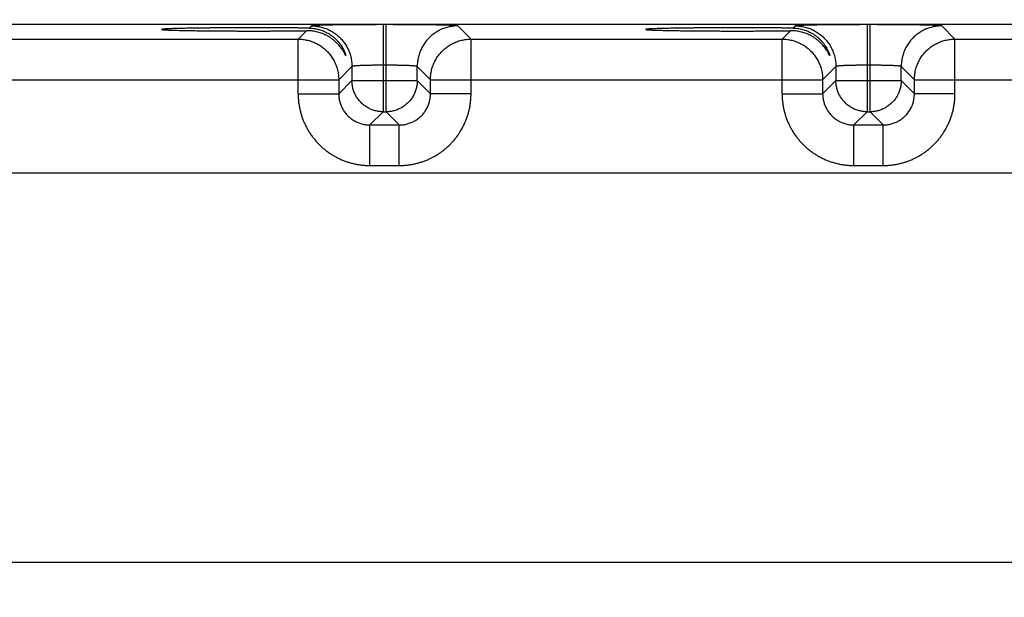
# Model space of a CAD drawing. Header units: inches. Extents: x 0 to 34, y 0 to 22.
# Tile 83 of 120: x 20.3 to 22.2, y 16.4 to 17.5. Entities that reach past the tile are written whole.
import ezdxf

# ---------------------------------------------------------------- set-up
doc = ezdxf.new("R2010")
doc.units = ezdxf.units.IN
doc.header["$LTSCALE"] = 1.87
doc.header["$MEASUREMENT"] = 0
doc.layers.get('0').update_dxf_attribs({"linetype": 'CONTINUOUS'})
doc.layers.add('DIMENSIONS', color=7, linetype='CONTINUOUS')
doc.styles.get("Standard").update_dxf_attribs({"font": 'txt', "width": 0.8})
doc.dimstyles.new('DIMSTYLE_1', dxfattribs={"dimtxt": 0.125, "dimasz": 0.18, "dimexe": 0.18, "dimexo": 0.0625, "dimgap": 0.09, "dimtad": 0, "dimtih": 1, "dimtoh": 1, "dimdec": 3, "dimzin": 4, "dimdsep": 46, "dimtxsty": 'STANDARD', "dimblk": '_FILLED', "dimblk1": '_FILLED', "dimblk2": '_FILLED', "dimcen": 0.09, "dimadec": 0, "dimazin": 0, "dimtp": 0.01, "dimtm": 0.01, "dimtfac": 1, "dimtdec": 3, "dimtofl": 0, "dimtmove": 0, "dimatfit": 3, "dimldrblk": '_FILLED', "dimfxl": 1, "dimtolj": 1, "dimtzin": 4, "dimarcsym": 0})

# ---------------------------------------------------------------- blocks, each defined once
blk = doc.blocks.new('_FILLED')
at = {"color": 0, "linetype": 'BYBLOCK'}
blk.add_solid([(0, 0), (-1, 0.174), (-1, -0.174)], dxfattribs=at)
blk = doc.blocks.new('*D7')
at = {"layer": 'DIMENSIONS', "color": 2, "linetype": 'CONTINUOUS'}
for p, q in [((18.9066, 16.3596), (18.9066, 19.2305)), ((25.4066, 16.3596), (25.4066, 19.2305)), ((18.9066, 19.1055), (21.0708, 19.1055)), ((25.4066, 19.1055), (22.5208, 19.1055))]:
    blk.add_line(p, q, dxfattribs=at)
at = {"layer": 'DIMENSIONS', "color": 2, "linetype": 'CONTINUOUS', "xscale": 0.18, "yscale": 0.18, "zscale": 0.18, "rotation": 180}
blk.add_blockref('_FILLED', (18.9066, 19.1055), dxfattribs=at)
at = {"layer": 'DIMENSIONS', "color": 2, "linetype": 'CONTINUOUS', "xscale": 0.18, "yscale": 0.18, "zscale": 0.18}
blk.add_blockref('_FILLED', (25.4066, 19.1055), dxfattribs=at)
at = {"layer": 'DIMENSIONS', "color": 2, "linetype": 'CONTINUOUS', "width": 0.8}
for s, p in [('6.500', (21.1333, 19.043)), ('[', (21.7583, 19.043)), ('165.1', (21.8583, 19.043)), (']', (22.3583, 19.043))]:
    blk.add_text(s, height=0.125, dxfattribs=at).set_placement(p)

msp = doc.modelspace()

# ---------------------------------------------------------------- linework, layer by layer
at = {"color": 7, "linetype": 'CONTINUOUS'}
for p, q in [((25.8513, 17.4601), (18.4609, 17.4601)), ((20.8535, 17.4484), (20.8374, 17.4323)), ((20.8628, 17.4577), (20.8586, 17.4535)), ((21.0008, 17.4601), (21.0008, 17.2927)), ((21.0064, 17.4601), (21.0008, 17.4601)), ((21.0064, 17.2927), (21.0064, 17.4601)), ((21.1697, 17.4323), (21.1443, 17.4577)), ((21.7835, 17.4484), (21.7674, 17.4323)), ((21.7928, 17.4577), (21.7886, 17.4535)), ((21.9308, 17.4601), (21.9308, 17.2927)), ((21.9364, 17.4601), (21.9308, 17.4601)), ((21.9364, 17.2927), (21.9364, 17.4601)), ((22.0997, 17.4323), (22.0743, 17.4577)), ((20.2397, 17.4323), (20.8374, 17.4323)), ((20.8374, 17.3273), (20.8374, 17.4323)), ((21.1697, 17.3273), (21.1697, 17.4323)), ((21.1697, 17.4323), (21.7674, 17.4323)), ((21.7674, 17.3273), (21.7674, 17.4323)), ((22.0997, 17.3273), (22.0997, 17.4323)), ((22.0997, 17.4323), (22.6974, 17.4323)), ((20.9408, 17.3797), (20.9154, 17.3543)), ((20.9408, 17.3797), (20.9408, 17.3527)), ((21.0064, 17.3821), (21.0008, 17.3821)), ((21.0663, 17.3527), (21.0663, 17.3797)), ((21.0917, 17.3543), (21.0663, 17.3797)), ((21.8708, 17.3797), (21.8454, 17.3543)), ((21.8708, 17.3797), (21.8708, 17.3527)), ((21.9364, 17.3821), (21.9308, 17.3821)), ((21.9963, 17.3527), (21.9963, 17.3797)), ((22.0217, 17.3543), (21.9963, 17.3797)), ((20.1617, 17.3543), (20.9154, 17.3543)), ((20.9154, 17.3543), (20.9154, 17.3273)), ((20.9408, 17.3527), (20.9154, 17.3273)), ((20.9408, 17.3527), (21.0663, 17.3527)), ((21.0663, 17.3527), (21.0917, 17.3273)), ((21.0917, 17.3273), (21.0917, 17.3543)), ((21.0917, 17.3543), (21.8454, 17.3543)), ((21.8454, 17.3543), (21.8454, 17.3273)), ((21.8708, 17.3527), (21.8454, 17.3273)), ((21.8708, 17.3527), (21.9963, 17.3527)), ((21.9963, 17.3527), (22.0217, 17.3273)), ((22.0217, 17.3273), (22.0217, 17.3543)), ((22.0217, 17.3543), (22.7754, 17.3543)), ((20.8374, 17.3273), (20.9154, 17.3273)), ((21.1697, 17.3273), (21.0917, 17.3273)), ((21.7674, 17.3273), (21.8454, 17.3273)), ((22.0997, 17.3273), (22.0217, 17.3273)), ((21.0008, 17.2927), (20.9754, 17.2673)), ((21.0008, 17.2927), (21.0064, 17.2927)), ((21.0064, 17.2927), (21.0317, 17.2673)), ((21.9308, 17.2927), (21.9054, 17.2673)), ((21.9308, 17.2927), (21.9364, 17.2927)), ((21.9364, 17.2927), (21.9617, 17.2673)), ((20.9754, 17.1893), (20.9754, 17.2673)), ((20.9754, 17.2673), (21.0317, 17.2673)), ((21.0317, 17.1893), (21.0317, 17.2673)), ((21.9054, 17.1893), (21.9054, 17.2673)), ((21.9054, 17.2673), (21.9617, 17.2673)), ((21.9617, 17.1893), (21.9617, 17.2673)), ((20.9754, 17.1893), (21.0317, 17.1893)), ((21.9054, 17.1893), (21.9617, 17.1893)), ((25.6859, 17.175), (18.5993, 17.175)), ((18.5993, 16.427), (25.6859, 16.427))]:
    msp.add_line(p, q, dxfattribs=at)
for points, knots in [([(20.7526, 17.4541), (20.7496, 17.4541), (20.7437, 17.4541), (20.7349, 17.4541), (20.7262, 17.454), (20.7175, 17.454), (20.7089, 17.454), (20.7004, 17.4539), (20.692, 17.4539), (20.6838, 17.4538), (20.6758, 17.4538), (20.6679, 17.4537), (20.6603, 17.4536), (20.6529, 17.4535), (20.6457, 17.4534), (20.6388, 17.4534), (20.6322, 17.4532), (20.6259, 17.4531), (20.6199, 17.453), (20.6142, 17.4529), (20.6089, 17.4528), (20.6039, 17.4527), (20.5993, 17.4525), (20.5951, 17.4524), (20.5912, 17.4523), (20.5878, 17.4521), (20.5848, 17.452), (20.5822, 17.4518), (20.58, 17.4517), (20.5783, 17.4515), (20.5769, 17.4514), (20.5761, 17.4512), (20.5755, 17.4512), (20.5755, 17.451), (20.5755, 17.451)], [0, 0, 0, 0, 0.049791, 0.099504, 0.148955, 0.197987, 0.246576, 0.294567, 0.341782, 0.388148, 0.433593, 0.477946, 0.521068, 0.562939, 0.603424, 0.642372, 0.679725, 0.715423, 0.749331, 0.781346, 0.811452, 0.83955, 0.865536, 0.889374, 0.911023, 0.930402, 0.947454, 0.962172, 0.974506, 0.984414, 0.991889, 0.996929, 0.999561, 1, 1, 1, 1]), ([(20.5755, 17.451), (20.5755, 17.451), (20.5755, 17.4508), (20.5761, 17.4508), (20.5769, 17.4505), (20.5783, 17.4504), (20.58, 17.4503), (20.5822, 17.4501), (20.5848, 17.45), (20.5878, 17.4498), (20.5912, 17.4497), (20.5951, 17.4496), (20.5993, 17.4494), (20.6039, 17.4493), (20.6089, 17.4492), (20.6142, 17.449), (20.6199, 17.4489), (20.6259, 17.4488), (20.6322, 17.4487), (20.6388, 17.4486), (20.6457, 17.4485), (20.6529, 17.4484), (20.6603, 17.4483), (20.6679, 17.4483), (20.6758, 17.4482), (20.6838, 17.4481), (20.692, 17.4481), (20.7004, 17.448), (20.7089, 17.448), (20.7175, 17.4479), (20.7262, 17.4479), (20.7349, 17.4479), (20.7437, 17.4479), (20.7496, 17.4479), (20.7526, 17.4479)], [0, 0, 0, 0, 0.00043, 0.003062, 0.008102, 0.015578, 0.025486, 0.037819, 0.052537, 0.06959, 0.088969, 0.110618, 0.134456, 0.160443, 0.188541, 0.218647, 0.250662, 0.284571, 0.320269, 0.357622, 0.396571, 0.437056, 0.478928, 0.52205, 0.566403, 0.611848, 0.658215, 0.70543, 0.753422, 0.802012, 0.851043, 0.900495, 0.950209, 1, 1, 1, 1]), ([(20.8586, 17.4535), (20.8562, 17.4535), (20.8514, 17.4535), (20.844, 17.4536), (20.8364, 17.4537), (20.8286, 17.4538), (20.8206, 17.4538), (20.8125, 17.4539), (20.8042, 17.4539), (20.7958, 17.454), (20.7873, 17.454), (20.7787, 17.454), (20.77, 17.4541), (20.7613, 17.4541), (20.7555, 17.4541), (20.7526, 17.4541)], [0, 0, 0, 0, 0.067249, 0.136819, 0.208458, 0.281981, 0.357319, 0.434211, 0.512411, 0.591866, 0.672326, 0.753508, 0.835334, 0.917598, 1, 1, 1, 1]), ([(20.7526, 17.4479), (20.7553, 17.4479), (20.7608, 17.4479), (20.7691, 17.4479), (20.7773, 17.4479), (20.7854, 17.4479), (20.7935, 17.448), (20.8015, 17.448), (20.8094, 17.448), (20.8171, 17.4481), (20.8247, 17.4482), (20.8322, 17.4482), (20.8395, 17.4483), (20.8466, 17.4484), (20.8512, 17.4484), (20.8535, 17.4484)], [0, 0, 0, 0, 0.081796, 0.163471, 0.244756, 0.325468, 0.405541, 0.48472, 0.562783, 0.639683, 0.715201, 0.789101, 0.861322, 0.931698, 1, 1, 1, 1]), ([(20.9289, 17.4011), (20.9289, 17.4011), (20.9288, 17.401), (20.9287, 17.4009), (20.9285, 17.4013), (20.9282, 17.4017), (20.9278, 17.4026), (20.9272, 17.4037), (20.9263, 17.4053), (20.9252, 17.4073), (20.9237, 17.4098), (20.9217, 17.4129), (20.9193, 17.4164), (20.9162, 17.4201), (20.9127, 17.424), (20.9089, 17.4277), (20.9048, 17.4311), (20.9005, 17.4343), (20.896, 17.4372), (20.8914, 17.4397), (20.8867, 17.4419), (20.8819, 17.4437), (20.8772, 17.4453), (20.8724, 17.4465), (20.8676, 17.4474), (20.8629, 17.4481), (20.8582, 17.4484), (20.8551, 17.4485), (20.8535, 17.4484)], [0, 0, 0, 0, 0.000576, 0.001671, 0.004603, 0.010619, 0.02015, 0.033778, 0.052212, 0.0764, 0.107393, 0.146107, 0.192176, 0.244253, 0.300048, 0.357093, 0.414411, 0.47153, 0.528096, 0.583915, 0.638875, 0.692975, 0.746172, 0.798509, 0.850007, 0.900696, 0.950695, 1, 1, 1, 1]), ([(20.8586, 17.4535), (20.8601, 17.4534), (20.8631, 17.4533), (20.8676, 17.4528), (20.8722, 17.4521), (20.8767, 17.451), (20.8813, 17.4497), (20.8859, 17.448), (20.8904, 17.4459), (20.8949, 17.4435), (20.8993, 17.4408), (20.9036, 17.4377), (20.9077, 17.4343), (20.9116, 17.4306), (20.9151, 17.4266), (20.9184, 17.4225), (20.9211, 17.4184), (20.9234, 17.4145), (20.9251, 17.4112), (20.9264, 17.4083), (20.9273, 17.4061), (20.928, 17.4043), (20.9284, 17.403), (20.9287, 17.4021), (20.9288, 17.4015), (20.9289, 17.4012), (20.9289, 17.4011)], [0, 0, 0, 0, 0.04779, 0.096294, 0.145531, 0.195635, 0.246659, 0.29865, 0.35168, 0.40574, 0.460858, 0.516961, 0.573904, 0.631398, 0.688988, 0.745635, 0.799123, 0.847158, 0.887731, 0.920497, 0.946124, 0.965594, 0.979986, 0.990231, 0.996987, 1, 1, 1, 1]), ([(21.0008, 17.4601), (20.9984, 17.4601), (20.9937, 17.4601), (20.9866, 17.4601), (20.9795, 17.46), (20.9725, 17.46), (20.9656, 17.46), (20.9587, 17.46), (20.9519, 17.4599), (20.9453, 17.4599), (20.9389, 17.4598), (20.9326, 17.4598), (20.9265, 17.4597), (20.9205, 17.4596), (20.9148, 17.4595), (20.9094, 17.4595), (20.9041, 17.4594), (20.8992, 17.4593), (20.8945, 17.4592), (20.8901, 17.4591), (20.886, 17.459), (20.8822, 17.4589), (20.8787, 17.4588), (20.8755, 17.4587), (20.8727, 17.4586), (20.8702, 17.4584), (20.8681, 17.4583), (20.8663, 17.4582), (20.8649, 17.4581), (20.8639, 17.458), (20.8632, 17.4578), (20.8629, 17.4578), (20.8628, 17.4577)], [0, 0, 0, 0, 0.051301, 0.102675, 0.153932, 0.204888, 0.255357, 0.305153, 0.354099, 0.40205, 0.4489, 0.494547, 0.538887, 0.581792, 0.623135, 0.662801, 0.700685, 0.736686, 0.770713, 0.802678, 0.832486, 0.860049, 0.885296, 0.908172, 0.928618, 0.946585, 0.96202, 0.974868, 0.985088, 0.992667, 0.997614, 1, 1, 1, 1]), ([(20.8628, 17.4577), (20.8644, 17.4577), (20.8675, 17.4576), (20.8722, 17.4572), (20.8769, 17.4565), (20.8815, 17.4555), (20.886, 17.4542), (20.8905, 17.4527), (20.8948, 17.4509), (20.8991, 17.4488), (20.9032, 17.4465), (20.9071, 17.4439), (20.9109, 17.4411), (20.9145, 17.4381), (20.918, 17.4349), (20.9212, 17.4314), (20.9242, 17.4278), (20.927, 17.424), (20.9296, 17.4201), (20.9319, 17.416), (20.934, 17.4117), (20.9358, 17.4074), (20.9373, 17.4029), (20.9386, 17.3984), (20.9396, 17.3938), (20.9403, 17.3891), (20.9407, 17.3844), (20.9408, 17.3813), (20.9408, 17.3797)], [0, 0, 0, 0, 0.038458, 0.076917, 0.115377, 0.153837, 0.192298, 0.23076, 0.269222, 0.307684, 0.346147, 0.38461, 0.423074, 0.461537, 0.500001, 0.538465, 0.576928, 0.615392, 0.653855, 0.692318, 0.73078, 0.769242, 0.807703, 0.846164, 0.884624, 0.923083, 0.961542, 1, 1, 1, 1]), ([(21.1443, 17.4577), (21.1443, 17.4578), (21.1439, 17.4578), (21.1432, 17.458), (21.1422, 17.4581), (21.1408, 17.4582), (21.139, 17.4583), (21.1369, 17.4584), (21.1344, 17.4586), (21.1316, 17.4587), (21.1285, 17.4588), (21.125, 17.4589), (21.1212, 17.459), (21.1171, 17.4591), (21.1127, 17.4592), (21.108, 17.4593), (21.103, 17.4594), (21.0978, 17.4595), (21.0923, 17.4595), (21.0866, 17.4596), (21.0807, 17.4597), (21.0746, 17.4598), (21.0683, 17.4598), (21.0618, 17.4599), (21.0552, 17.4599), (21.0484, 17.46), (21.0416, 17.46), (21.0346, 17.46), (21.0276, 17.46), (21.0205, 17.4601), (21.0134, 17.4601), (21.0087, 17.4601), (21.0064, 17.4601)], [0, 0, 0, 0, 0.002386, 0.007333, 0.014912, 0.025132, 0.03798, 0.053415, 0.071382, 0.091828, 0.114704, 0.139951, 0.167514, 0.197322, 0.229287, 0.263314, 0.299315, 0.337199, 0.376865, 0.418208, 0.461113, 0.505453, 0.5511, 0.59795, 0.645901, 0.694846, 0.744643, 0.795111, 0.846068, 0.897325, 0.948699, 1, 1, 1, 1]), ([(21.1443, 17.4577), (21.1428, 17.4577), (21.1396, 17.4576), (21.1349, 17.4572), (21.1303, 17.4565), (21.1257, 17.4555), (21.1211, 17.4542), (21.1167, 17.4527), (21.1123, 17.4509), (21.1081, 17.4488), (21.104, 17.4465), (21.1, 17.4439), (21.0962, 17.4411), (21.0926, 17.4381), (21.0892, 17.4349), (21.0859, 17.4314), (21.0829, 17.4278), (21.0801, 17.424), (21.0776, 17.4201), (21.0752, 17.416), (21.0732, 17.4117), (21.0714, 17.4074), (21.0698, 17.4029), (21.0686, 17.3984), (21.0676, 17.3938), (21.0669, 17.3891), (21.0664, 17.3844), (21.0663, 17.3813), (21.0663, 17.3797)], [0, 0, 0, 0, 0.038458, 0.076917, 0.115377, 0.153837, 0.192298, 0.23076, 0.269222, 0.307684, 0.346147, 0.38461, 0.423074, 0.461537, 0.500001, 0.538465, 0.576928, 0.615392, 0.653855, 0.692318, 0.73078, 0.769242, 0.807703, 0.846164, 0.884624, 0.923083, 0.961542, 1, 1, 1, 1]), ([(21.6826, 17.4541), (21.6796, 17.4541), (21.6737, 17.4541), (21.6649, 17.4541), (21.6562, 17.454), (21.6475, 17.454), (21.6389, 17.454), (21.6304, 17.4539), (21.622, 17.4539), (21.6138, 17.4538), (21.6058, 17.4538), (21.5979, 17.4537), (21.5903, 17.4536), (21.5829, 17.4535), (21.5757, 17.4534), (21.5688, 17.4534), (21.5622, 17.4532), (21.5559, 17.4531), (21.5499, 17.453), (21.5442, 17.4529), (21.5389, 17.4528), (21.5339, 17.4527), (21.5293, 17.4525), (21.5251, 17.4524), (21.5212, 17.4523), (21.5178, 17.4521), (21.5148, 17.452), (21.5122, 17.4518), (21.51, 17.4517), (21.5083, 17.4515), (21.5069, 17.4514), (21.5061, 17.4512), (21.5055, 17.4512), (21.5055, 17.451), (21.5055, 17.451)], [0, 0, 0, 0, 0.049791, 0.099504, 0.148955, 0.197987, 0.246576, 0.294567, 0.341782, 0.388148, 0.433593, 0.477946, 0.521068, 0.562939, 0.603424, 0.642372, 0.679725, 0.715423, 0.749331, 0.781346, 0.811452, 0.83955, 0.865536, 0.889374, 0.911023, 0.930402, 0.947454, 0.962172, 0.974506, 0.984414, 0.991889, 0.996929, 0.999561, 1, 1, 1, 1]), ([(21.5055, 17.451), (21.5055, 17.451), (21.5055, 17.4508), (21.5061, 17.4508), (21.5069, 17.4505), (21.5083, 17.4504), (21.51, 17.4503), (21.5122, 17.4501), (21.5148, 17.45), (21.5178, 17.4498), (21.5212, 17.4497), (21.5251, 17.4496), (21.5293, 17.4494), (21.5339, 17.4493), (21.5389, 17.4492), (21.5442, 17.449), (21.5499, 17.4489), (21.5559, 17.4488), (21.5622, 17.4487), (21.5688, 17.4486), (21.5757, 17.4485), (21.5829, 17.4484), (21.5903, 17.4483), (21.5979, 17.4483), (21.6058, 17.4482), (21.6138, 17.4481), (21.622, 17.4481), (21.6304, 17.448), (21.6389, 17.448), (21.6475, 17.4479), (21.6562, 17.4479), (21.6649, 17.4479), (21.6737, 17.4479), (21.6796, 17.4479), (21.6826, 17.4479)], [0, 0, 0, 0, 0.00043, 0.003062, 0.008102, 0.015578, 0.025486, 0.037819, 0.052537, 0.06959, 0.088969, 0.110618, 0.134456, 0.160443, 0.188541, 0.218647, 0.250662, 0.284571, 0.320269, 0.357622, 0.396571, 0.437056, 0.478928, 0.52205, 0.566403, 0.611848, 0.658215, 0.70543, 0.753422, 0.802012, 0.851043, 0.900495, 0.950209, 1, 1, 1, 1]), ([(21.7886, 17.4535), (21.7862, 17.4535), (21.7814, 17.4535), (21.774, 17.4536), (21.7664, 17.4537), (21.7586, 17.4538), (21.7506, 17.4538), (21.7425, 17.4539), (21.7342, 17.4539), (21.7258, 17.454), (21.7173, 17.454), (21.7087, 17.454), (21.7, 17.4541), (21.6913, 17.4541), (21.6855, 17.4541), (21.6826, 17.4541)], [0, 0, 0, 0, 0.067249, 0.136819, 0.208458, 0.281981, 0.357319, 0.434211, 0.512411, 0.591866, 0.672326, 0.753508, 0.835334, 0.917598, 1, 1, 1, 1]), ([(21.6826, 17.4479), (21.6853, 17.4479), (21.6908, 17.4479), (21.6991, 17.4479), (21.7073, 17.4479), (21.7154, 17.4479), (21.7235, 17.448), (21.7315, 17.448), (21.7394, 17.448), (21.7471, 17.4481), (21.7547, 17.4482), (21.7622, 17.4482), (21.7695, 17.4483), (21.7766, 17.4484), (21.7812, 17.4484), (21.7835, 17.4484)], [0, 0, 0, 0, 0.081796, 0.163471, 0.244756, 0.325468, 0.405541, 0.48472, 0.562783, 0.639683, 0.715201, 0.789101, 0.861322, 0.931698, 1, 1, 1, 1]), ([(21.8589, 17.4011), (21.8589, 17.4011), (21.8588, 17.401), (21.8587, 17.4009), (21.8585, 17.4013), (21.8582, 17.4017), (21.8578, 17.4026), (21.8572, 17.4037), (21.8563, 17.4053), (21.8552, 17.4073), (21.8537, 17.4098), (21.8517, 17.4129), (21.8493, 17.4164), (21.8462, 17.4201), (21.8427, 17.424), (21.8389, 17.4277), (21.8348, 17.4311), (21.8305, 17.4343), (21.826, 17.4372), (21.8214, 17.4397), (21.8167, 17.4419), (21.8119, 17.4437), (21.8072, 17.4453), (21.8024, 17.4465), (21.7976, 17.4474), (21.7929, 17.4481), (21.7882, 17.4484), (21.7851, 17.4485), (21.7835, 17.4484)], [0, 0, 0, 0, 0.000576, 0.001671, 0.004603, 0.010619, 0.02015, 0.033778, 0.052212, 0.0764, 0.107393, 0.146107, 0.192176, 0.244253, 0.300048, 0.357093, 0.414411, 0.47153, 0.528096, 0.583915, 0.638875, 0.692975, 0.746172, 0.798509, 0.850007, 0.900696, 0.950695, 1, 1, 1, 1]), ([(21.7886, 17.4535), (21.7901, 17.4534), (21.7931, 17.4533), (21.7976, 17.4528), (21.8022, 17.4521), (21.8067, 17.451), (21.8113, 17.4497), (21.8159, 17.448), (21.8204, 17.4459), (21.8249, 17.4435), (21.8293, 17.4408), (21.8336, 17.4377), (21.8377, 17.4343), (21.8416, 17.4306), (21.8451, 17.4266), (21.8484, 17.4225), (21.8511, 17.4184), (21.8534, 17.4145), (21.8551, 17.4112), (21.8564, 17.4083), (21.8573, 17.4061), (21.858, 17.4043), (21.8584, 17.403), (21.8587, 17.4021), (21.8588, 17.4015), (21.8589, 17.4012), (21.8589, 17.4011)], [0, 0, 0, 0, 0.04779, 0.096294, 0.145531, 0.195635, 0.246659, 0.29865, 0.35168, 0.40574, 0.460858, 0.516961, 0.573904, 0.631398, 0.688988, 0.745635, 0.799123, 0.847158, 0.887731, 0.920497, 0.946124, 0.965594, 0.979986, 0.990231, 0.996987, 1, 1, 1, 1]), ([(21.9308, 17.4601), (21.9284, 17.4601), (21.9237, 17.4601), (21.9166, 17.4601), (21.9095, 17.46), (21.9025, 17.46), (21.8956, 17.46), (21.8887, 17.46), (21.8819, 17.4599), (21.8753, 17.4599), (21.8689, 17.4598), (21.8626, 17.4598), (21.8565, 17.4597), (21.8505, 17.4596), (21.8448, 17.4595), (21.8394, 17.4595), (21.8341, 17.4594), (21.8292, 17.4593), (21.8245, 17.4592), (21.8201, 17.4591), (21.816, 17.459), (21.8122, 17.4589), (21.8087, 17.4588), (21.8055, 17.4587), (21.8027, 17.4586), (21.8002, 17.4584), (21.7981, 17.4583), (21.7963, 17.4582), (21.7949, 17.4581), (21.7939, 17.458), (21.7932, 17.4578), (21.7929, 17.4578), (21.7928, 17.4577)], [0, 0, 0, 0, 0.051301, 0.102675, 0.153932, 0.204888, 0.255357, 0.305153, 0.354099, 0.40205, 0.4489, 0.494547, 0.538887, 0.581792, 0.623135, 0.662801, 0.700685, 0.736686, 0.770713, 0.802678, 0.832486, 0.860049, 0.885296, 0.908172, 0.928618, 0.946585, 0.96202, 0.974868, 0.985088, 0.992667, 0.997614, 1, 1, 1, 1]), ([(21.7928, 17.4577), (21.7944, 17.4577), (21.7975, 17.4576), (21.8022, 17.4572), (21.8069, 17.4565), (21.8115, 17.4555), (21.816, 17.4542), (21.8205, 17.4527), (21.8248, 17.4509), (21.8291, 17.4488), (21.8332, 17.4465), (21.8371, 17.4439), (21.8409, 17.4411), (21.8445, 17.4381), (21.848, 17.4349), (21.8512, 17.4314), (21.8542, 17.4278), (21.857, 17.424), (21.8596, 17.4201), (21.8619, 17.416), (21.864, 17.4117), (21.8658, 17.4074), (21.8673, 17.4029), (21.8686, 17.3984), (21.8696, 17.3938), (21.8703, 17.3891), (21.8707, 17.3844), (21.8708, 17.3813), (21.8708, 17.3797)], [0, 0, 0, 0, 0.038458, 0.076917, 0.115377, 0.153837, 0.192298, 0.23076, 0.269222, 0.307684, 0.346147, 0.38461, 0.423074, 0.461537, 0.500001, 0.538465, 0.576928, 0.615392, 0.653855, 0.692318, 0.73078, 0.769242, 0.807703, 0.846164, 0.884624, 0.923083, 0.961542, 1, 1, 1, 1]), ([(22.0743, 17.4577), (22.0743, 17.4578), (22.0739, 17.4578), (22.0732, 17.458), (22.0722, 17.4581), (22.0708, 17.4582), (22.069, 17.4583), (22.0669, 17.4584), (22.0644, 17.4586), (22.0616, 17.4587), (22.0585, 17.4588), (22.055, 17.4589), (22.0512, 17.459), (22.0471, 17.4591), (22.0427, 17.4592), (22.038, 17.4593), (22.033, 17.4594), (22.0278, 17.4595), (22.0223, 17.4595), (22.0166, 17.4596), (22.0107, 17.4597), (22.0046, 17.4598), (21.9983, 17.4598), (21.9918, 17.4599), (21.9852, 17.4599), (21.9784, 17.46), (21.9716, 17.46), (21.9646, 17.46), (21.9576, 17.46), (21.9505, 17.4601), (21.9434, 17.4601), (21.9387, 17.4601), (21.9364, 17.4601)], [0, 0, 0, 0, 0.002386, 0.007333, 0.014912, 0.025132, 0.03798, 0.053415, 0.071382, 0.091828, 0.114704, 0.139951, 0.167514, 0.197322, 0.229287, 0.263314, 0.299315, 0.337199, 0.376865, 0.418208, 0.461113, 0.505453, 0.5511, 0.59795, 0.645901, 0.694846, 0.744643, 0.795111, 0.846068, 0.897325, 0.948699, 1, 1, 1, 1]), ([(22.0743, 17.4577), (22.0728, 17.4577), (22.0696, 17.4576), (22.0649, 17.4572), (22.0603, 17.4565), (22.0557, 17.4555), (22.0511, 17.4542), (22.0467, 17.4527), (22.0423, 17.4509), (22.0381, 17.4488), (22.034, 17.4465), (22.03, 17.4439), (22.0262, 17.4411), (22.0226, 17.4381), (22.0192, 17.4349), (22.0159, 17.4314), (22.0129, 17.4278), (22.0101, 17.424), (22.0076, 17.4201), (22.0052, 17.416), (22.0032, 17.4117), (22.0014, 17.4074), (21.9998, 17.4029), (21.9986, 17.3984), (21.9976, 17.3938), (21.9969, 17.3891), (21.9964, 17.3844), (21.9963, 17.3813), (21.9963, 17.3797)], [0, 0, 0, 0, 0.038458, 0.076917, 0.115377, 0.153837, 0.192298, 0.23076, 0.269222, 0.307684, 0.346147, 0.38461, 0.423074, 0.461537, 0.500001, 0.538465, 0.576928, 0.615392, 0.653855, 0.692318, 0.73078, 0.769242, 0.807703, 0.846164, 0.884624, 0.923083, 0.961542, 1, 1, 1, 1]), ([(20.8374, 17.4323), (20.839, 17.4323), (20.8422, 17.4322), (20.8469, 17.4318), (20.8515, 17.4311), (20.8561, 17.4301), (20.8607, 17.4288), (20.8651, 17.4273), (20.8695, 17.4255), (20.8737, 17.4234), (20.8778, 17.4211), (20.8818, 17.4185), (20.8856, 17.4157), (20.8892, 17.4127), (20.8927, 17.4095), (20.8959, 17.406), (20.8989, 17.4024), (20.9017, 17.3986), (20.9042, 17.3946), (20.9066, 17.3905), (20.9086, 17.3863), (20.9104, 17.3819), (20.912, 17.3775), (20.9132, 17.3729), (20.9142, 17.3683), (20.9149, 17.3637), (20.9153, 17.359), (20.9154, 17.3559), (20.9154, 17.3543)], [0, 0, 0, 0, 0.038492, 0.076987, 0.115483, 0.15398, 0.192477, 0.230975, 0.269473, 0.30797, 0.346466, 0.384963, 0.423462, 0.461967, 0.50047, 0.538966, 0.577454, 0.615936, 0.654412, 0.692893, 0.731401, 0.769926, 0.808421, 0.846854, 0.88521, 0.923499, 0.961747, 1, 1, 1, 1]), ([(21.0917, 17.3543), (21.0917, 17.3559), (21.0918, 17.3591), (21.0922, 17.3638), (21.093, 17.3684), (21.0939, 17.373), (21.0952, 17.3776), (21.0968, 17.382), (21.0986, 17.3864), (21.1006, 17.3906), (21.1029, 17.3947), (21.1055, 17.3987), (21.1083, 17.4025), (21.1113, 17.4061), (21.1146, 17.4096), (21.118, 17.4128), (21.1216, 17.4158), (21.1254, 17.4186), (21.1294, 17.4212), (21.1335, 17.4235), (21.1378, 17.4255), (21.1421, 17.4273), (21.1466, 17.4289), (21.1511, 17.4301), (21.1557, 17.4311), (21.1603, 17.4318), (21.165, 17.4322), (21.1681, 17.4323), (21.1697, 17.4323)], [0, 0, 0, 0, 0.038492, 0.076987, 0.115483, 0.15398, 0.192477, 0.230975, 0.269473, 0.30797, 0.346466, 0.384963, 0.423462, 0.461967, 0.50047, 0.538966, 0.577454, 0.615936, 0.654412, 0.692893, 0.731401, 0.769926, 0.808421, 0.846854, 0.88521, 0.923499, 0.961747, 1, 1, 1, 1]), ([(21.7674, 17.4323), (21.769, 17.4323), (21.7722, 17.4322), (21.7769, 17.4318), (21.7815, 17.4311), (21.7861, 17.4301), (21.7907, 17.4288), (21.7951, 17.4273), (21.7995, 17.4255), (21.8037, 17.4234), (21.8078, 17.4211), (21.8118, 17.4185), (21.8156, 17.4157), (21.8192, 17.4127), (21.8227, 17.4095), (21.8259, 17.406), (21.8289, 17.4024), (21.8317, 17.3986), (21.8342, 17.3946), (21.8366, 17.3905), (21.8386, 17.3863), (21.8404, 17.3819), (21.842, 17.3775), (21.8432, 17.3729), (21.8442, 17.3683), (21.8449, 17.3637), (21.8453, 17.359), (21.8454, 17.3559), (21.8454, 17.3543)], [0, 0, 0, 0, 0.038492, 0.076987, 0.115483, 0.15398, 0.192477, 0.230975, 0.269473, 0.30797, 0.346466, 0.384963, 0.423462, 0.461967, 0.50047, 0.538966, 0.577454, 0.615936, 0.654412, 0.692893, 0.731401, 0.769926, 0.808421, 0.846854, 0.88521, 0.923499, 0.961747, 1, 1, 1, 1]), ([(22.0217, 17.3543), (22.0217, 17.3559), (22.0218, 17.3591), (22.0222, 17.3638), (22.023, 17.3684), (22.0239, 17.373), (22.0252, 17.3776), (22.0268, 17.382), (22.0286, 17.3864), (22.0306, 17.3906), (22.0329, 17.3947), (22.0355, 17.3987), (22.0383, 17.4025), (22.0413, 17.4061), (22.0446, 17.4096), (22.048, 17.4128), (22.0516, 17.4158), (22.0554, 17.4186), (22.0594, 17.4212), (22.0635, 17.4235), (22.0678, 17.4255), (22.0721, 17.4273), (22.0766, 17.4289), (22.0811, 17.4301), (22.0857, 17.4311), (22.0903, 17.4318), (22.095, 17.4322), (22.0981, 17.4323), (22.0997, 17.4323)], [0, 0, 0, 0, 0.038492, 0.076987, 0.115483, 0.15398, 0.192477, 0.230975, 0.269473, 0.30797, 0.346466, 0.384963, 0.423462, 0.461967, 0.50047, 0.538966, 0.577454, 0.615936, 0.654412, 0.692893, 0.731401, 0.769926, 0.808421, 0.846854, 0.88521, 0.923499, 0.961747, 1, 1, 1, 1]), ([(21.0008, 17.3821), (20.9995, 17.3821), (20.9969, 17.3821), (20.9931, 17.3821), (20.9892, 17.382), (20.9855, 17.382), (20.9817, 17.382), (20.9781, 17.3819), (20.9746, 17.3818), (20.9711, 17.3818), (20.9678, 17.3817), (20.9647, 17.3816), (20.9617, 17.3815), (20.9588, 17.3814), (20.9561, 17.3813), (20.9536, 17.3812), (20.9513, 17.381), (20.9493, 17.3809), (20.9474, 17.3808), (20.9457, 17.3806), (20.9443, 17.3805), (20.9431, 17.3803), (20.9422, 17.3802), (20.9415, 17.38), (20.9411, 17.3799), (20.9408, 17.3798), (20.9408, 17.3797)], [0, 0, 0, 0, 0.064485, 0.128701, 0.19238, 0.255257, 0.317072, 0.377565, 0.436482, 0.493579, 0.548617, 0.601366, 0.651607, 0.699129, 0.743734, 0.785235, 0.823461, 0.858251, 0.889464, 0.91697, 0.94066, 0.960444, 0.976252, 0.98805, 0.99587, 1, 1, 1, 1]), ([(21.0663, 17.3797), (21.0663, 17.3798), (21.0661, 17.3799), (21.0656, 17.38), (21.0649, 17.3802), (21.064, 17.3803), (21.0628, 17.3805), (21.0614, 17.3806), (21.0598, 17.3808), (21.0579, 17.3809), (21.0558, 17.381), (21.0535, 17.3812), (21.051, 17.3813), (21.0483, 17.3814), (21.0455, 17.3815), (21.0425, 17.3816), (21.0393, 17.3817), (21.036, 17.3818), (21.0326, 17.3818), (21.029, 17.3819), (21.0254, 17.382), (21.0217, 17.382), (21.0179, 17.382), (21.0141, 17.3821), (21.0102, 17.3821), (21.0076, 17.3821), (21.0064, 17.3821)], [0, 0, 0, 0, 0.00413, 0.01195, 0.023748, 0.039556, 0.05934, 0.08303, 0.110536, 0.141749, 0.176539, 0.214765, 0.256267, 0.300871, 0.348393, 0.398634, 0.451383, 0.506421, 0.563518, 0.622435, 0.682928, 0.744743, 0.80762, 0.871299, 0.935515, 1, 1, 1, 1]), ([(21.9308, 17.3821), (21.9295, 17.3821), (21.9269, 17.3821), (21.9231, 17.3821), (21.9192, 17.382), (21.9155, 17.382), (21.9117, 17.382), (21.9081, 17.3819), (21.9046, 17.3818), (21.9011, 17.3818), (21.8978, 17.3817), (21.8947, 17.3816), (21.8917, 17.3815), (21.8888, 17.3814), (21.8861, 17.3813), (21.8836, 17.3812), (21.8813, 17.381), (21.8793, 17.3809), (21.8774, 17.3808), (21.8757, 17.3806), (21.8743, 17.3805), (21.8731, 17.3803), (21.8722, 17.3802), (21.8715, 17.38), (21.8711, 17.3799), (21.8708, 17.3798), (21.8708, 17.3797)], [0, 0, 0, 0, 0.064485, 0.128701, 0.19238, 0.255257, 0.317072, 0.377565, 0.436482, 0.493579, 0.548617, 0.601366, 0.651607, 0.699129, 0.743734, 0.785235, 0.823461, 0.858251, 0.889464, 0.91697, 0.94066, 0.960444, 0.976252, 0.98805, 0.99587, 1, 1, 1, 1]), ([(21.9963, 17.3797), (21.9963, 17.3798), (21.9961, 17.3799), (21.9956, 17.38), (21.9949, 17.3802), (21.994, 17.3803), (21.9928, 17.3805), (21.9914, 17.3806), (21.9898, 17.3808), (21.9879, 17.3809), (21.9858, 17.381), (21.9835, 17.3812), (21.981, 17.3813), (21.9783, 17.3814), (21.9755, 17.3815), (21.9725, 17.3816), (21.9693, 17.3817), (21.966, 17.3818), (21.9626, 17.3818), (21.959, 17.3819), (21.9554, 17.382), (21.9517, 17.382), (21.9479, 17.382), (21.9441, 17.3821), (21.9402, 17.3821), (21.9376, 17.3821), (21.9364, 17.3821)], [0, 0, 0, 0, 0.00413, 0.01195, 0.023748, 0.039556, 0.05934, 0.08303, 0.110536, 0.141749, 0.176539, 0.214765, 0.256267, 0.300871, 0.348393, 0.398634, 0.451383, 0.506421, 0.563518, 0.622435, 0.682928, 0.744743, 0.80762, 0.871299, 0.935515, 1, 1, 1, 1]), ([(21.0008, 17.2927), (20.9995, 17.2927), (20.9969, 17.2928), (20.993, 17.2932), (20.9891, 17.2938), (20.9853, 17.2947), (20.9816, 17.2958), (20.9779, 17.2972), (20.9743, 17.2988), (20.9708, 17.3007), (20.9675, 17.3028), (20.9643, 17.305), (20.9612, 17.3075), (20.9584, 17.3102), (20.9557, 17.3131), (20.9532, 17.3161), (20.9509, 17.3193), (20.9488, 17.3227), (20.947, 17.3261), (20.9453, 17.3297), (20.9439, 17.3334), (20.9428, 17.3371), (20.9419, 17.341), (20.9413, 17.3448), (20.9409, 17.3488), (20.9408, 17.3514), (20.9408, 17.3527)], [0, 0, 0, 0, 0.04144, 0.082879, 0.124372, 0.165949, 0.207612, 0.249335, 0.291067, 0.332762, 0.374444, 0.416131, 0.457826, 0.49953, 0.541242, 0.582954, 0.624661, 0.666366, 0.708071, 0.749776, 0.791482, 0.833188, 0.874893, 0.916598, 0.9583, 1, 1, 1, 1]), ([(21.0663, 17.3527), (21.0663, 17.3514), (21.0663, 17.3488), (21.0659, 17.3449), (21.0652, 17.341), (21.0644, 17.3372), (21.0632, 17.3335), (21.0618, 17.3298), (21.0602, 17.3262), (21.0584, 17.3227), (21.0563, 17.3194), (21.054, 17.3162), (21.0515, 17.3131), (21.0488, 17.3103), (21.046, 17.3076), (21.0429, 17.3051), (21.0397, 17.3028), (21.0364, 17.3007), (21.0329, 17.2989), (21.0293, 17.2972), (21.0257, 17.2959), (21.0219, 17.2947), (21.0181, 17.2938), (21.0142, 17.2932), (21.0103, 17.2928), (21.0077, 17.2927), (21.0064, 17.2927)], [0, 0, 0, 0, 0.04144, 0.082879, 0.124372, 0.165949, 0.207612, 0.249335, 0.291067, 0.332762, 0.374444, 0.416131, 0.457826, 0.49953, 0.541242, 0.582954, 0.624661, 0.666366, 0.708071, 0.749776, 0.791482, 0.833188, 0.874893, 0.916598, 0.9583, 1, 1, 1, 1]), ([(21.9308, 17.2927), (21.9295, 17.2927), (21.9269, 17.2928), (21.923, 17.2932), (21.9191, 17.2938), (21.9153, 17.2947), (21.9116, 17.2958), (21.9079, 17.2972), (21.9043, 17.2988), (21.9008, 17.3007), (21.8975, 17.3028), (21.8943, 17.305), (21.8912, 17.3075), (21.8884, 17.3102), (21.8857, 17.3131), (21.8832, 17.3161), (21.8809, 17.3193), (21.8788, 17.3227), (21.877, 17.3261), (21.8753, 17.3297), (21.8739, 17.3334), (21.8728, 17.3371), (21.8719, 17.341), (21.8713, 17.3448), (21.8709, 17.3488), (21.8708, 17.3514), (21.8708, 17.3527)], [0, 0, 0, 0, 0.04144, 0.082879, 0.124372, 0.165949, 0.207612, 0.249335, 0.291067, 0.332762, 0.374444, 0.416131, 0.457826, 0.49953, 0.541242, 0.582954, 0.624661, 0.666366, 0.708071, 0.749776, 0.791482, 0.833188, 0.874893, 0.916598, 0.9583, 1, 1, 1, 1]), ([(21.9963, 17.3527), (21.9963, 17.3514), (21.9963, 17.3488), (21.9959, 17.3449), (21.9952, 17.341), (21.9944, 17.3372), (21.9932, 17.3335), (21.9918, 17.3298), (21.9902, 17.3262), (21.9884, 17.3227), (21.9863, 17.3194), (21.984, 17.3162), (21.9815, 17.3131), (21.9788, 17.3103), (21.976, 17.3076), (21.9729, 17.3051), (21.9697, 17.3028), (21.9664, 17.3007), (21.9629, 17.2989), (21.9593, 17.2972), (21.9557, 17.2959), (21.9519, 17.2947), (21.9481, 17.2938), (21.9442, 17.2932), (21.9403, 17.2928), (21.9377, 17.2927), (21.9364, 17.2927)], [0, 0, 0, 0, 0.04144, 0.082879, 0.124372, 0.165949, 0.207612, 0.249335, 0.291067, 0.332762, 0.374444, 0.416131, 0.457826, 0.49953, 0.541242, 0.582954, 0.624661, 0.666366, 0.708071, 0.749776, 0.791482, 0.833188, 0.874893, 0.916598, 0.9583, 1, 1, 1, 1]), ([(20.8374, 17.3273), (20.8374, 17.3249), (20.8376, 17.3201), (20.8381, 17.313), (20.8391, 17.3058), (20.8404, 17.2987), (20.8421, 17.2917), (20.8441, 17.2847), (20.8465, 17.2779), (20.8493, 17.2712), (20.8524, 17.2647), (20.8558, 17.2583), (20.8596, 17.2522), (20.8637, 17.2462), (20.8681, 17.2405), (20.8728, 17.235), (20.8778, 17.2297), (20.883, 17.2247), (20.8885, 17.22), (20.8943, 17.2156), (20.9002, 17.2115), (20.9064, 17.2078), (20.9128, 17.2043), (20.9193, 17.2012), (20.926, 17.1984), (20.9328, 17.196), (20.9398, 17.194), (20.9468, 17.1923), (20.9539, 17.191), (20.9611, 17.19), (20.9682, 17.1895), (20.973, 17.1893), (20.9754, 17.1893)], [0, 0, 0, 0, 0.033051, 0.066229, 0.099509, 0.13286, 0.166255, 0.199663, 0.233054, 0.266418, 0.299767, 0.333118, 0.36648, 0.399851, 0.433224, 0.466592, 0.499955, 0.533319, 0.566686, 0.600059, 0.63343, 0.666792, 0.700142, 0.73349, 0.766856, 0.800254, 0.833673, 0.867084, 0.900453, 0.933749, 0.966943, 1, 1, 1, 1]), ([(20.9154, 17.3273), (20.9154, 17.326), (20.9155, 17.3234), (20.9159, 17.3195), (20.9165, 17.3156), (20.9174, 17.3118), (20.9186, 17.308), (20.9199, 17.3043), (20.9216, 17.3008), (20.9234, 17.2973), (20.9255, 17.294), (20.9278, 17.2908), (20.9303, 17.2877), (20.933, 17.2849), (20.9358, 17.2822), (20.9389, 17.2797), (20.9421, 17.2774), (20.9454, 17.2753), (20.9489, 17.2735), (20.9524, 17.2719), (20.9561, 17.2705), (20.9599, 17.2693), (20.9637, 17.2684), (20.9676, 17.2678), (20.9715, 17.2674), (20.9741, 17.2673), (20.9754, 17.2673)], [0, 0, 0, 0, 0.041705, 0.083399, 0.125084, 0.166763, 0.208436, 0.250101, 0.291761, 0.333415, 0.375065, 0.416712, 0.458356, 0.5, 0.541643, 0.583288, 0.624935, 0.666585, 0.708239, 0.749898, 0.791564, 0.833237, 0.874916, 0.916602, 0.958297, 1, 1, 1, 1]), ([(21.0317, 17.1893), (21.0341, 17.1893), (21.0389, 17.1895), (21.0461, 17.19), (21.0532, 17.191), (21.0603, 17.1923), (21.0674, 17.194), (21.0743, 17.196), (21.0811, 17.1984), (21.0878, 17.2012), (21.0943, 17.2043), (21.1007, 17.2077), (21.1069, 17.2115), (21.1128, 17.2156), (21.1186, 17.22), (21.1241, 17.2247), (21.1293, 17.2297), (21.1343, 17.2349), (21.139, 17.2404), (21.1434, 17.2462), (21.1475, 17.2522), (21.1513, 17.2583), (21.1547, 17.2647), (21.1578, 17.2712), (21.1606, 17.2779), (21.163, 17.2847), (21.1651, 17.2917), (21.1668, 17.2987), (21.1681, 17.3058), (21.169, 17.313), (21.1696, 17.3201), (21.1697, 17.3249), (21.1697, 17.3273)], [0, 0, 0, 0, 0.033051, 0.066229, 0.099509, 0.13286, 0.166255, 0.199663, 0.233054, 0.266418, 0.299767, 0.333118, 0.36648, 0.399851, 0.433224, 0.466592, 0.499955, 0.533319, 0.566686, 0.600059, 0.63343, 0.666792, 0.700142, 0.73349, 0.766856, 0.800254, 0.833673, 0.867084, 0.900453, 0.933749, 0.966943, 1, 1, 1, 1]), ([(21.0317, 17.2673), (21.033, 17.2673), (21.0357, 17.2674), (21.0396, 17.2678), (21.0434, 17.2684), (21.0473, 17.2693), (21.051, 17.2705), (21.0547, 17.2719), (21.0583, 17.2735), (21.0618, 17.2753), (21.0651, 17.2774), (21.0683, 17.2797), (21.0713, 17.2822), (21.0742, 17.2849), (21.0769, 17.2877), (21.0794, 17.2908), (21.0816, 17.294), (21.0837, 17.2973), (21.0856, 17.3008), (21.0872, 17.3043), (21.0886, 17.308), (21.0897, 17.3118), (21.0906, 17.3156), (21.0912, 17.3195), (21.0916, 17.3234), (21.0917, 17.326), (21.0917, 17.3273)], [0, 0, 0, 0, 0.041705, 0.083399, 0.125084, 0.166763, 0.208436, 0.250101, 0.291761, 0.333415, 0.375065, 0.416712, 0.458356, 0.5, 0.541643, 0.583288, 0.624935, 0.666585, 0.708239, 0.749898, 0.791564, 0.833237, 0.874916, 0.916602, 0.958297, 1, 1, 1, 1]), ([(21.7674, 17.3273), (21.7674, 17.3249), (21.7676, 17.3201), (21.7681, 17.313), (21.7691, 17.3058), (21.7704, 17.2987), (21.7721, 17.2917), (21.7741, 17.2847), (21.7765, 17.2779), (21.7793, 17.2712), (21.7824, 17.2647), (21.7858, 17.2583), (21.7896, 17.2522), (21.7937, 17.2462), (21.7981, 17.2405), (21.8028, 17.235), (21.8078, 17.2297), (21.813, 17.2247), (21.8185, 17.22), (21.8243, 17.2156), (21.8302, 17.2115), (21.8364, 17.2078), (21.8428, 17.2043), (21.8493, 17.2012), (21.856, 17.1984), (21.8628, 17.196), (21.8698, 17.194), (21.8768, 17.1923), (21.8839, 17.191), (21.8911, 17.19), (21.8982, 17.1895), (21.903, 17.1893), (21.9054, 17.1893)], [0, 0, 0, 0, 0.033051, 0.066229, 0.099509, 0.13286, 0.166255, 0.199663, 0.233054, 0.266418, 0.299767, 0.333118, 0.36648, 0.399851, 0.433224, 0.466592, 0.499955, 0.533319, 0.566686, 0.600059, 0.63343, 0.666792, 0.700142, 0.73349, 0.766856, 0.800254, 0.833673, 0.867084, 0.900453, 0.933749, 0.966943, 1, 1, 1, 1]), ([(21.8454, 17.3273), (21.8454, 17.326), (21.8455, 17.3234), (21.8459, 17.3195), (21.8465, 17.3156), (21.8474, 17.3118), (21.8486, 17.308), (21.8499, 17.3043), (21.8516, 17.3008), (21.8534, 17.2973), (21.8555, 17.294), (21.8578, 17.2908), (21.8603, 17.2877), (21.863, 17.2849), (21.8658, 17.2822), (21.8689, 17.2797), (21.8721, 17.2774), (21.8754, 17.2753), (21.8789, 17.2735), (21.8824, 17.2719), (21.8861, 17.2705), (21.8899, 17.2693), (21.8937, 17.2684), (21.8976, 17.2678), (21.9015, 17.2674), (21.9041, 17.2673), (21.9054, 17.2673)], [0, 0, 0, 0, 0.041705, 0.083399, 0.125084, 0.166763, 0.208436, 0.250101, 0.291761, 0.333415, 0.375065, 0.416712, 0.458356, 0.5, 0.541643, 0.583288, 0.624935, 0.666585, 0.708239, 0.749898, 0.791564, 0.833237, 0.874916, 0.916602, 0.958297, 1, 1, 1, 1]), ([(21.9617, 17.1893), (21.9641, 17.1893), (21.9689, 17.1895), (21.9761, 17.19), (21.9832, 17.191), (21.9903, 17.1923), (21.9974, 17.194), (22.0043, 17.196), (22.0111, 17.1984), (22.0178, 17.2012), (22.0243, 17.2043), (22.0307, 17.2077), (22.0369, 17.2115), (22.0428, 17.2156), (22.0486, 17.22), (22.0541, 17.2247), (22.0593, 17.2297), (22.0643, 17.2349), (22.069, 17.2404), (22.0734, 17.2462), (22.0775, 17.2522), (22.0813, 17.2583), (22.0847, 17.2647), (22.0878, 17.2712), (22.0906, 17.2779), (22.093, 17.2847), (22.0951, 17.2917), (22.0968, 17.2987), (22.0981, 17.3058), (22.099, 17.313), (22.0996, 17.3201), (22.0997, 17.3249), (22.0997, 17.3273)], [0, 0, 0, 0, 0.033051, 0.066229, 0.099509, 0.13286, 0.166255, 0.199663, 0.233054, 0.266418, 0.299767, 0.333118, 0.36648, 0.399851, 0.433224, 0.466592, 0.499955, 0.533319, 0.566686, 0.600059, 0.63343, 0.666792, 0.700142, 0.73349, 0.766856, 0.800254, 0.833673, 0.867084, 0.900453, 0.933749, 0.966943, 1, 1, 1, 1]), ([(21.9617, 17.2673), (21.963, 17.2673), (21.9657, 17.2674), (21.9696, 17.2678), (21.9734, 17.2684), (21.9773, 17.2693), (21.981, 17.2705), (21.9847, 17.2719), (21.9883, 17.2735), (21.9918, 17.2753), (21.9951, 17.2774), (21.9983, 17.2797), (22.0013, 17.2822), (22.0042, 17.2849), (22.0069, 17.2877), (22.0094, 17.2908), (22.0116, 17.294), (22.0137, 17.2973), (22.0156, 17.3008), (22.0172, 17.3043), (22.0186, 17.308), (22.0197, 17.3118), (22.0206, 17.3156), (22.0212, 17.3195), (22.0216, 17.3234), (22.0217, 17.326), (22.0217, 17.3273)], [0, 0, 0, 0, 0.041705, 0.083399, 0.125084, 0.166763, 0.208436, 0.250101, 0.291761, 0.333415, 0.375065, 0.416712, 0.458356, 0.5, 0.541643, 0.583288, 0.624935, 0.666585, 0.708239, 0.749898, 0.791564, 0.833237, 0.874916, 0.916602, 0.958297, 1, 1, 1, 1])]:
    msp.add_open_spline(points, degree=3, knots=knots, dxfattribs=at)

# ---------------------------------------------------------------- dimensions: what is measured, and where the dimension line sits
at = {"layer": 'DIMENSIONS', "color": 2, "linetype": 'CONTINUOUS'}
dim = msp.add_linear_dim(base=(18.9066, 19.1055), p1=(25.4066, 16.3596), p2=(18.9066, 16.3596), angle=180, dimstyle='DIMSTYLE_1', dxfattribs=at)
dim.commit()
dim.dimension.update_dxf_attribs({"geometry": '*D7', "text_midpoint": (21.7958, 19.1055), "dimtype": 160})

doc.saveas('drawing.dxf')
